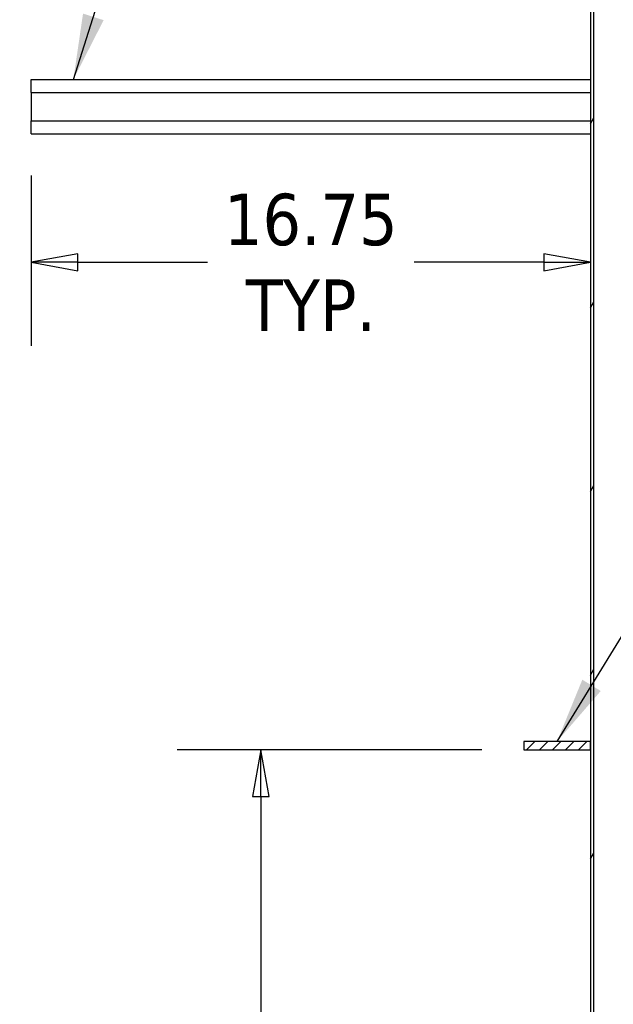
# Model space of a CAD drawing. Extents: x 807 to 1172, y 30 to 260.
# Tile 190 of 214: x 1040 to 1058, y 170 to 199. Entities that reach past the tile are written whole.
import ezdxf

# ---------------------------------------------------------------- set-up
doc = ezdxf.new("R2010")
doc.units = 0
doc.header["$LTSCALE"] = 4
doc.header["$MEASUREMENT"] = 0
doc.layers.get('0').update_dxf_attribs({"linetype": 'CONTINUOUS'})
doc.layers.get('DEFPOINTS').update_dxf_attribs({"linetype": 'CONTINUOUS'})
doc.styles.add('ROMANS', font='romans.shx')
doc.dimstyles.new('Default (ANSI)', dxfattribs={"dimscale": 20, "dimtxt": 0.07, "dimasz": 0.07, "dimexe": 0.125, "dimexo": 0.0625, "dimgap": 0.031496, "dimtad": 0, "dimtih": 1, "dimtoh": 1, "dimrnd": 1e-08, "dimzin": 0, "dimdsep": 46, "dimtxsty": 'ROMANS', "dimblk": 'Filled-1', "dimcen": 0.09, "dimdle": 0.393701, "dimclrd": 256, "dimclre": 256, "dimclrt": 256, "dimadec": 0, "dimazin": 0, "dimtfac": 0.928571, "dimtofl": 0, "dimtmove": 0, "dimatfit": 3, "dimfxl": 1, "dimtolj": 1, "dimtzin": 0, "dimlwd": -1, "dimlwe": -1, "dimarcsym": 0})
doc.dimstyles.new('Default (ANSI)$7', dxfattribs={"dimscale": 20, "dimtxt": 0.07, "dimasz": 0.098425, "dimexe": 0.125, "dimexo": 0.0625, "dimgap": 0.031496, "dimtad": 0, "dimtih": 1, "dimtoh": 1, "dimrnd": 1e-08, "dimzin": 0, "dimdsep": 46, "dimtxsty": 'ROMANS', "dimblk": 'Filled-1', "dimcen": 0.09, "dimdle": 0.393701, "dimclrd": 256, "dimclre": 256, "dimclrt": 256, "dimadec": 0, "dimazin": 0, "dimtfac": 0.928571, "dimtofl": 0, "dimtmove": 0, "dimatfit": 3, "dimfxl": 1, "dimtolj": 1, "dimtzin": 0, "dimlwd": -1, "dimlwe": -1, "dimarcsym": 0})

# ---------------------------------------------------------------- blocks, each defined once
blk = doc.blocks.new('Filled-1')
at = {"color": 0}
for p, q in [((0, 0), (-1, 0.179)), ((-1, 0.179), (-1, -0.179)), ((-1, 0), (0, 0)), ((-1, -0.179), (0, 0))]:
    blk.add_line(p, q, dxfattribs=at)
at = {"color": 0, "flags": 128}
blk.add_lwpolyline([(-1, -0.179), (0, 0), (-1, 0.179), (-1, -0.179)], dxfattribs=at)
at = {"color": 0}
blk.add_solid([(-1, -0.179), (0, 0), (-1, 0.179), (-1, -0.179)], dxfattribs=at)
blk = doc.blocks.new('*D91')
at = {"transparency": 16777216}
for p, q in [((1053.832, 177.58), (1044.708, 177.58)), ((1047.208, 176.18), (1047.208, 163.545)), ((1047.208, 154.949), (1047.208, 160.885)), ((1053.832, 153.549), (1044.708, 153.549))]:
    blk.add_line(p, q, dxfattribs=at)
at = {"layer": 'DEFPOINTS', "color": 0, "transparency": 16777216}
for p in [(1047.208, 177.58), (1055.082, 177.58), (1055.082, 153.549)]:
    blk.add_point(p, dxfattribs=at)
at = {"transparency": 16777216, "xscale": 1.400000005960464, "yscale": 1.400000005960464, "zscale": 1.400000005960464}
for p, rotation in [((1047.208, 177.58), 90), ((1047.208, 153.549), 270)]:
    blk.add_blockref('Filled-1', p, dxfattribs=dict(at, rotation=rotation))
at = {"transparency": 16777216, "insert": (1047.208, 162.215), "char_height": 1.4, "attachment_point": 5, "style": 'ROMANS'}
blk.add_mtext('\\A1;24.0', dxfattribs=at)
blk = doc.blocks.new('*D92')
at = {"transparency": 16777216}
for p, q in [((1040.332, 194.768), (1040.332, 189.671)), ((1041.732, 192.171), (1045.616, 192.171)), ((1055.682, 192.171), (1051.798, 192.171))]:
    blk.add_line(p, q, dxfattribs=at)
at = {"layer": 'DEFPOINTS', "color": 0, "transparency": 16777216}
for p in [(1040.332, 196.018), (1057.082, 192.171), (1057.082, 190.264)]:
    blk.add_point(p, dxfattribs=at)
at = {"transparency": 16777216, "xscale": 1.400000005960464, "yscale": 1.400000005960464, "zscale": 1.400000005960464, "rotation": 180}
blk.add_blockref('Filled-1', (1040.332, 192.171), dxfattribs=at)
at = {"transparency": 16777216, "xscale": 1.400000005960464, "yscale": 1.400000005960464, "zscale": 1.400000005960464}
blk.add_blockref('Filled-1', (1057.082, 192.171), dxfattribs=at)
at = {"transparency": 16777216, "insert": (1048.707, 192.171), "char_height": 1.4, "attachment_point": 5, "style": 'ROMANS'}
blk.add_mtext('\\A1;\\fTahoma|b0|i0;\\H1.5400;16.75\\P\\fTahoma|b0|i0;\\H1.5400;TYP.', dxfattribs=at)

msp = doc.modelspace()

# ---------------------------------------------------------------- hatches: boundary and pattern name
h = msp.add_hatch()
h.set_pattern_fill('ANSI31', color=256, scale=22, angle=90.0002, style=0)
h.set_pattern_definition([(135.0002, (799.6907, 30.9985), (-1.944537, -1.94455), [])])
edge = h.paths.add_edge_path()
edge.add_ellipse((1038.967, 198.622), major_axis=(0, -0.198), ratio=1, start_angle=0, end_angle=90)
edge.add_line((1039.165, 198.622), (1039.165, 201.554))
edge.add_ellipse((1039.305, 201.554), major_axis=(-0.141, 0), ratio=1, start_angle=270, end_angle=360, ccw=False)
edge.add_line((1039.305, 201.695), (1057.082, 201.695))
edge.add_line((1057.082, 201.695), (1057.082, 201.799))
edge.add_line((1057.082, 201.799), (1039.305, 201.799))
edge.add_ellipse((1039.305, 201.554), major_axis=(0, 0.245), ratio=1, start_angle=0, end_angle=90)
edge.add_line((1039.061, 201.554), (1039.061, 198.622))
edge.add_ellipse((1038.967, 198.622), major_axis=(0.0937, 0), ratio=1, start_angle=270, end_angle=360, ccw=False)
edge.add_line((1038.967, 198.528), (1038.323, 198.528))
edge.add_ellipse((1038.323, 198.622), major_axis=(0, -0.0937), ratio=1, start_angle=311.8817, end_angle=360, ccw=False)
edge.add_ellipse((1038.323, 198.622), major_axis=(-0.0698, -0.0626), ratio=1, start_angle=318.1183, end_angle=360, ccw=False)
edge.add_line((1038.229, 198.622), (1038.229, 199.049))
edge.add_line((1038.229, 199.049), (1038.125, 199.049))
edge.add_line((1038.125, 199.049), (1038.125, 198.622))
edge.add_ellipse((1038.323, 198.622), major_axis=(-0.198, 0), ratio=1, start_angle=0, end_angle=41.1832)
edge.add_ellipse((1038.323, 198.622), major_axis=(-0.149, -0.13), ratio=1, start_angle=0, end_angle=48.8168)
edge.add_line((1038.323, 198.424), (1038.967, 198.424))
h = msp.add_hatch()
h.set_pattern_fill('ANSI31', color=256, scale=22, angle=15, style=0)
h.set_pattern_definition([(60, (799.6907, 30.9985), (-2.38157, 1.375), [])])
h.paths.add_polyline_path([(1057.186, 201.695), (1057.082, 201.695), (1057.082, 177.83), (1057.082, 177.58), (1057.082, 153.799), (1057.082, 153.549), (1057.082, 129.778), (1057.186, 129.778)])
h = msp.add_hatch()
h.set_pattern_fill('ANSI31', color=256, scale=2.2, style=0)
h.set_pattern_definition([(45, (799.69074, 30.9985), (-0.19445436, 0.19445436), [])])
h.paths.add_polyline_path([(1057.082, 177.58), (1057.082, 177.83), (1055.082, 177.83), (1055.082, 177.58)])

# ---------------------------------------------------------------- linework, layer by layer
for p, q in [((1057.082, 201.695), (1057.082, 129.778)), ((1057.186, 129.778), (1057.186, 201.695)), ((1040.332, 197.643), (1057.082, 197.643)), ((1040.332, 197.258), (1040.332, 197.643)), ((1040.332, 197.258), (1040.332, 196.403)), ((1040.332, 197.258), (1057.082, 197.258)), ((1040.332, 196.403), (1057.082, 196.403)), ((1040.332, 196.018), (1040.332, 196.403)), ((1040.332, 196.018), (1057.082, 196.018)), ((1057.082, 177.83), (1055.082, 177.83)), ((1055.082, 177.83), (1055.082, 177.58)), ((1057.082, 177.58), (1057.082, 177.83)), ((1055.082, 177.58), (1057.082, 177.58))]:
    msp.add_line(p, q)

# ---------------------------------------------------------------- dimensions: what is measured, and where the dimension line sits
dim = msp.add_linear_dim(base=(1057.082, 192.171), p1=(1040.332, 196.018), p2=(1057.082, 190.264), angle=180, text='\\fTahoma|b0|i0;\\H1.5400;<>\\P\\fTahoma|b0|i0;\\H1.5400;TYP.', dimstyle='Default (ANSI)', override={"dimgap": 0.031496, "dimtih": 0, "dimtoh": 0, "dimdec": 2, "dimse2": 1, "dimtol": 0, "dimlim": 0, "dimtp": 0, "dimtm": 0, "dimtdec": 2, "dimatfit": 1})
dim.commit()
dim.dimension.update_dxf_attribs({"geometry": '*D92', "text_midpoint": (1048.707, 192.171), "dimtype": 160})
dim = msp.add_linear_dim(base=(1047.208, 177.58), p1=(1055.082, 153.549), p2=(1055.082, 177.58), angle=270, dimstyle='Default (ANSI)', override={"dimgap": 0.031496, "dimdec": 1, "dimtol": 0, "dimlim": 0, "dimtp": 0, "dimtm": 0, "dimtdec": 1, "dimatfit": 1})
dim.commit()
dim.dimension.update_dxf_attribs({"geometry": '*D91', "text_midpoint": (1047.208, 162.215), "dimtype": 160})

# ---------------------------------------------------------------- leaders
at = {"annotation_type": 0, "has_hookline": 1, "hookline_direction": 0}
for points, text_width in [([(1041.599, 197.643), (1046.028, 211.538), (1047.996, 211.538)], 28.639), ([(1056.082, 177.83), (1059.446, 183.306), (1061.414, 183.306)], 19.534)]:
    msp.add_leader(points, dimstyle='Default (ANSI)$7', override={"dimtad": 0}, dxfattribs=dict(at, text_width=text_width))

doc.saveas('drawing.dxf')
